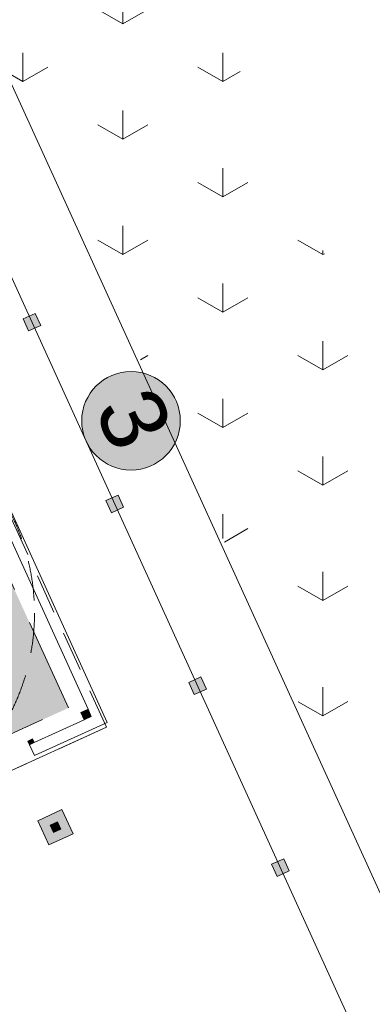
# Model space of a CAD drawing. Header units: millimetres. Extents: x 918404 to 1362154, y 4120617 to 4364104.
# Tile 195 of 256: x 1120934 to 1121992, y 4141218 to 4144175. Entities that reach past the tile are written whole.
import ezdxf

# ---------------------------------------------------------------- set-up
doc = ezdxf.new("R2010")
doc.units = ezdxf.units.MM
doc.header["$MEASUREMENT"] = 0
doc.linetypes.add('Невидимая', pattern=[391.222223, 282.222223, -109])
doc.linetypes.add('Штриховая (копия)', pattern=[190, 120, -70])
for name, color, linetype in [('+(газон)', 7, 'Continuous'), ('Конструктив - Несущий', 7, 'Continuous'), ('Конструктив - Ограждающий', 7, 'Continuous')]:
    doc.layers.add(name, color=color, linetype=linetype)
for name, color, linetype, lineweight in [('+(газон)_Ном._пера__7', 7, 'Continuous', 18), ('0_Ном._пера__1_Ном._пера__5', 5, 'Continuous', 18), ('0_Ном._пера__255_Ном._пера__255', 255, 'Continuous', 18), ('0_Ном._пера__7_Ном._пера__5', 5, 'Continuous', 18), ('0_Ном._пера__7_Ном._пера__7', 7, 'Continuous', 18), ('DIMS_Ном._пера__7', 7, 'Continuous', 18), ('Fills_Ном._пера__82', 82, 'Continuous', 18), ('Зоп. К._Ном._пера__1', 1, 'Continuous', 18), ('Конструктив - Несущий_Ном._пера__1', 1, 'Continuous', 18), ('Конструктив - Несущий_Ном._пера__3', 3, 'Continuous', 18), ('Конструктив - Несущий_Ном._пера__41', 41, 'Continuous', 18), ('Конструктив - Ограждающий_Ном._пера__7', 7, 'Continuous', 18)]:
    doc.layers.add(name, color=color, linetype=linetype, lineweight=lineweight)
doc.styles.add('СГЕНЕРИР_СТИЛЬ_2', font='arial.ttf')

# ---------------------------------------------------------------- blocks, each defined once
blk = doc.blocks.new('Стена_152', base_point=(1121157.8, 4142066.7))
at = {"layer": 'Конструктив - Ограждающий_Ном._пера__7', "linetype": 'Continuous', "flags": 128}
for points in [[(1121196.2, 4142064.4), (1120646.8, 4143271.2)], [(1120638.9, 4143201.6), (1121138.6, 4142104.1)]]:
    blk.add_lwpolyline(points, dxfattribs=at)
blk = doc.blocks.new('Стена_154', base_point=(1121157.8, 4142066.7))
at = {"layer": 'Конструктив - Ограждающий_Ном._пера__7', "linetype": 'Continuous', "flags": 128}
for points in [[(1121126.7, 4142072.3), (1120977.4, 4142004.3)], [(1120977.8, 4141964.9), (1121196.2, 4142064.4)], [(1120962.9, 4141997.7), (1120977.8, 4141964.9)]]:
    blk.add_lwpolyline(points, dxfattribs=at)
blk = doc.blocks.new('Колонна_505', base_point=(1121040.7, 4141749.6))
at = {"layer": 'Конструктив - Несущий_Ном._пера__41', "linetype": 'Continuous'}
blk.add_hatch(color=256, dxfattribs=at).paths.add_polyline_path([(1121046.6, 4141765.5), (1121024.8, 4141755.6), (1121034.7, 4141733.7), (1121056.6, 4141743.7)])
at = {"layer": 'Конструктив - Несущий_Ном._пера__41', "linetype": 'Continuous', "flags": 128}
blk.add_lwpolyline([(1121046.6, 4141765.5), (1121024.8, 4141755.6), (1121034.7, 4141733.7), (1121056.6, 4141743.7)], close=True, dxfattribs=at)
blk = doc.blocks.new('Колонна_509', base_point=(1120967.7, 4142006.5))
at = {"layer": 'Конструктив - Несущий_Ном._пера__41', "linetype": 'Continuous'}
blk.add_hatch(color=256, dxfattribs=at).paths.add_polyline_path([(1120972.5, 4142015.2), (1120957.9, 4142008.6), (1120962.9, 4141997.7), (1120977.4, 4142004.3)])
at = {"layer": 'Конструктив - Несущий_Ном._пера__41', "linetype": 'Continuous', "flags": 128}
blk.add_lwpolyline([(1120972.5, 4142015.2), (1120957.9, 4142008.6), (1120962.9, 4141997.7), (1120977.4, 4142004.3)], close=True, dxfattribs=at)
blk = doc.blocks.new('Колонна_521', base_point=(1121467.5, 4142174.7))
at = {"layer": '+(газон)', "linetype": 'Continuous', "lineweight": 0, "true_color": 0x000000}
blk.add_hatch(color=18, dxfattribs=at).paths.add_polyline_path([(1121477.4, 4142201.2), (1121441, 4142184.6), (1121457.6, 4142148.2), (1121494, 4142164.8)])
at = {"layer": '+(газон)_Ном._пера__7', "linetype": 'Continuous', "flags": 128}
blk.add_lwpolyline([(1121477.4, 4142201.2), (1121441, 4142184.6), (1121457.6, 4142148.2), (1121494, 4142164.8)], close=True, dxfattribs=at)
blk = doc.blocks.new('Колонна_522', base_point=(1121716.1, 4141628.6))
at = {"layer": '+(газон)', "linetype": 'Continuous', "lineweight": 0, "true_color": 0x000000}
blk.add_hatch(color=18, dxfattribs=at).paths.add_polyline_path([(1121726, 4141655.1), (1121689.6, 4141638.5), (1121706.2, 4141602.1), (1121742.6, 4141618.7)])
at = {"layer": '+(газон)_Ном._пера__7', "linetype": 'Continuous', "flags": 128}
blk.add_lwpolyline([(1121726, 4141655.1), (1121689.6, 4141638.5), (1121706.2, 4141602.1), (1121742.6, 4141618.7)], close=True, dxfattribs=at)
blk = doc.blocks.new('Колонна_532', base_point=(1121132.6, 4142088.2))
at = {"layer": 'Конструктив - Несущий_Ном._пера__41', "linetype": 'Continuous'}
blk.add_hatch(color=256, dxfattribs=at).paths.add_polyline_path([(1121138.6, 4142104.1), (1121116.7, 4142094.1), (1121126.7, 4142072.3), (1121148.5, 4142082.2)])
at = {"layer": 'Конструктив - Несущий_Ном._пера__41', "linetype": 'Continuous', "flags": 128}
blk.add_lwpolyline([(1121138.6, 4142104.1), (1121116.7, 4142094.1), (1121126.7, 4142072.3), (1121148.5, 4142082.2)], close=True, dxfattribs=at)
blk = doc.blocks.new('Колонна_537', base_point=(1121040.7, 4141749.6))
at = {"layer": 'Конструктив - Несущий_Ном._пера__1', "linetype": 'Continuous', "lineweight": 18}
blk.add_hatch(color=14, dxfattribs=at).paths.add_polyline_path([(1120987.7, 4141769.4), (1121020.8, 4141696.6), (1121093.6, 4141729.8), (1121060.5, 4141802.6)])
at = {"layer": 'Конструктив - Несущий_Ном._пера__3', "linetype": 'Continuous', "flags": 128}
blk.add_lwpolyline([(1120987.7, 4141769.4), (1121020.8, 4141696.6), (1121093.6, 4141729.8), (1121060.5, 4141802.6)], close=True, dxfattribs=at)
blk = doc.blocks.new('Колонна_548', base_point=(1120970.2, 4143266.8))
at = {"layer": '+(газон)', "linetype": 'Continuous', "lineweight": 0, "true_color": 0x000000}
blk.add_hatch(color=18, dxfattribs=at).paths.add_polyline_path([(1120980.2, 4143293.3), (1120943.8, 4143276.7), (1120960.3, 4143240.3), (1120996.7, 4143256.9)])
at = {"layer": '+(газон)_Ном._пера__7', "linetype": 'Continuous', "flags": 128}
blk.add_lwpolyline([(1120980.2, 4143293.3), (1120943.8, 4143276.7), (1120960.3, 4143240.3), (1120996.7, 4143256.9)], close=True, dxfattribs=at)
blk = doc.blocks.new('Колонна_549', base_point=(1121218.9, 4142720.8))
at = {"layer": '+(газон)', "linetype": 'Continuous', "lineweight": 0, "true_color": 0x000000}
blk.add_hatch(color=18, dxfattribs=at).paths.add_polyline_path([(1121228.8, 4142747.2), (1121192.4, 4142730.7), (1121209, 4142694.3), (1121245.4, 4142710.8)])
at = {"layer": '+(газон)_Ном._пера__7', "linetype": 'Continuous', "flags": 128}
blk.add_lwpolyline([(1121228.8, 4142747.2), (1121192.4, 4142730.7), (1121209, 4142694.3), (1121245.4, 4142710.8)], close=True, dxfattribs=at)

msp = doc.modelspace()

# ---------------------------------------------------------------- hatches: boundary and pattern name
at = {"layer": '0_Ном._пера__255_Ном._пера__255', "linetype": 'Continuous'}
msp.add_hatch(color=256, dxfattribs=at).paths.add_polyline_path([(1121402.3, 4143031.8, 1), (1121133.1, 4142909.2, 1)])
at = {"layer": 'Fills_Ном._пера__82', "linetype": 'Continuous'}
h = msp.add_hatch(dxfattribs=at)
h.set_pattern_fill('Трава', color=256, style=0, pattern_type=2)
h.set_pattern_definition([(90, (295942.93, 4126321.94), (-600, 0), [86.60254, -259.80762]), (90, (296242.93, 4126495.15), (-600, 0), [86.60254, -259.80762]), (30, (295942.93, 4126321.94), (-300, 519.61524), [86.60254, -259.80762]), (30, (295942.93, 4126668.36), (-300, 519.61524), [86.60254, -259.80762]), (150, (295942.93, 4126321.94), (300, 519.61524), [86.60254, -259.80762]), (150, (295942.93, 4126668.36), (300, 519.61524), [86.60254, -259.80762])])
h.paths.add_polyline_path([(1120509.1, 4144858.8), (1122757.8, 4139983.5), (1123334.4, 4140249.5), (1121085.7, 4145124.8)])
at = {"layer": 'Зоп. К._Ном._пера__1', "linetype": 'Continuous', "lineweight": 18}
msp.add_hatch(color=14, dxfattribs=at).paths.add_polyline_path([(1121079.7, 4142108), (1120603.2, 4143154.6), (1119556.5, 4142678.1), (1120033, 4141631.4)])

# ---------------------------------------------------------------- linework, layer by layer
at = {"layer": '0_Ном._пера__1_Ном._пера__5', "linetype": 'Continuous'}
msp.add_circle((1121267.7, 4142970.5), 147.9, dxfattribs=at)
at = {"layer": '0_Ном._пера__7_Ном._пера__7', "linetype": 'Continuous'}
for p, q in [((1122326.5, 4140867.1), (1120509.1, 4144858.8)), ((1121964.7, 4141082.6), (1120390.1, 4144541))]:
    msp.add_line(p, q, dxfattribs=at)
at = {"layer": 'DIMS_Ном._пера__7', "linetype": 'Штриховая (копия)'}
msp.add_line((1121193.9, 4142050.1), (1120634.5, 4143278.8), dxfattribs=at)
at = {"layer": 'DIMS_Ном._пера__7', "linetype": 'Невидимая'}
for p, q in [((1121079.7, 4142108), (1120603.2, 4143154.6)), ((1120033.5, 4141631.7), (1121079.7, 4142108)), ((1119984, 4141499.3), (1121193.9, 4142050.1))]:
    msp.add_line(p, q, dxfattribs=at)
at = {"layer": 'DIMS_Ном._пера__7', "linetype": 'Continuous'}
msp.add_line((1121193.9, 4142050.1), (1119984, 4141499.3), dxfattribs=at)
at = {"layer": 'DIMS_Ном._пера__7', "linetype": 'Штриховая (копия)'}
msp.add_circle((1120318.1, 4142393), 660, dxfattribs=at)

# ---------------------------------------------------------------- block references
at = {"layer": '+(газон)'}
for name, p in [('Колонна_548', (1120970.2, 4143266.8)), ('Колонна_549', (1121218.9, 4142720.8)), ('Колонна_521', (1121467.5, 4142174.7)), ('Колонна_522', (1121716.1, 4141628.6))]:
    msp.add_blockref(name, p, dxfattribs=at)
at = {"layer": 'Конструктив - Несущий', "color": 41, "lineweight": 18}
for name, p in [('Колонна_532', (1121132.6, 4142088.2)), ('Колонна_509', (1120967.7, 4142006.5)), ('Колонна_505', (1121040.7, 4141749.6))]:
    msp.add_blockref(name, p, dxfattribs=at)
at = {"layer": 'Конструктив - Несущий', "color": 3, "lineweight": 18}
msp.add_blockref('Колонна_537', (1121040.7, 4141749.6), dxfattribs=at)
at = {"layer": 'Конструктив - Ограждающий'}
for name in ['Стена_152', 'Стена_154']:
    msp.add_blockref(name, (1121157.8, 4142066.7), dxfattribs=at)

# ---------------------------------------------------------------- texts
at = {"layer": '0_Ном._пера__7_Ном._пера__5', "linetype": 'Continuous', "insert": (1121216.3, 4142864.8), "char_height": 197.22, "attachment_point": 9, "rotation": 294.4798, "style": 'СГЕНЕРИР_СТИЛЬ_2'}
msp.add_mtext('{3}', dxfattribs=at)

doc.saveas('drawing.dxf')
